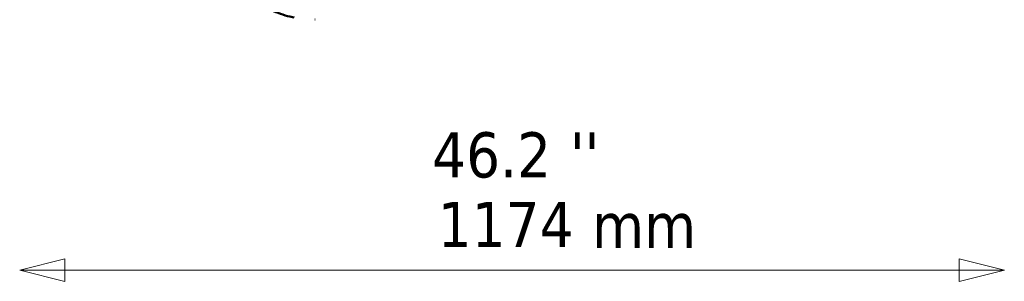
# Model space of a CAD drawing. Header units: millimetres. Extents: x 439 to 5173, y 102 to 3728.
# Tile 3 of 12: x 2088 to 3262, y 1385 to 1698. Entities that reach past the tile are written whole.
import ezdxf

# ---------------------------------------------------------------- set-up
doc = ezdxf.new("R2010")
doc.units = ezdxf.units.MM
doc.header["$LTSCALE"] = 18
doc.linetypes.add('DASHED', pattern=[0.2068, 0.1655, -0.0413])
for name, color, linetype, lineweight in [('Symbol (ISO)', 7, 'Continuous', 25), ('Widoczne (ISO)', 7, 'Continuous', 50), ('Wymiar (ISO)', 7, 'Continuous', 25)]:
    doc.layers.add(name, color=color, linetype=linetype, lineweight=lineweight)
doc.styles.add('Tekst notatki (ISO)', font='tahoma.ttf')

msp = doc.modelspace()

# ---------------------------------------------------------------- linework, layer by layer
at = {"layer": 'Widoczne (ISO)', "linetype": 'DASHED', "lineweight": 50, "ltscale": 0.036696}
msp.add_line((2440.1, 1698), (2440.3, 1698), dxfattribs=at)
msp.add_line((2440.1, 1698), (2440.3, 1698), dxfattribs=at)
at = {"layer": 'Widoczne (ISO)', "linetype": 'DASHED', "lineweight": 50, "ltscale": 33.693539}
msp.add_arc((2440.1, 1823), 125, 97.534, 270, dxfattribs=at)
at = {"layer": 'Widoczne (ISO)', "linetype": 'DASHED', "lineweight": 50, "ltscale": 0.011613}
for centre, start, end in [((2440.1, 1823), 270, 270.0508), ((2440.3, 1823), 269.9492, 270)]:
    msp.add_arc(centre, 125, start, end, dxfattribs=at)
at = {"layer": 'Wymiar (ISO)', "lineweight": 18}
for p, q in [((2141.9, 1412.3), (2087.9, 1398.8)), ((2141.9, 1385.3), (2141.9, 1412.3)), ((3262.2, 1398.8), (3208.2, 1412.3)), ((3208.2, 1412.3), (3208.2, 1385.3)), ((2141.9, 1398.8), (2087.9, 1398.8)), ((2087.9, 1398.8), (2141.9, 1385.3)), ((2141.9, 1398.8), (3208.2, 1398.8)), ((3208.2, 1398.8), (3262.2, 1398.8)), ((3208.2, 1385.3), (3262.2, 1398.8))]:
    msp.add_line(p, q, dxfattribs=at)
at = {"layer": 'Wymiar (ISO)', "lineweight": 18, "flags": 128}
for points in [[(2141.9, 1412.3), (2087.9, 1398.8), (2141.9, 1385.3), (2141.9, 1412.3)], [(3208.2, 1385.3), (3262.2, 1398.8), (3208.2, 1412.3), (3208.2, 1385.3)]]:
    msp.add_lwpolyline(points, dxfattribs=at)
at = {"layer": 'Wymiar (ISO)'}
for points in [[(2141.9, 1412.3), (2087.9, 1398.8), (2141.9, 1385.3), (2141.9, 1412.3)], [(3208.2, 1385.3), (3262.2, 1398.8), (3208.2, 1412.3), (3208.2, 1385.3)]]:
    msp.add_solid(points, dxfattribs=at)

# ---------------------------------------------------------------- texts
at = {"layer": 'Symbol (ISO)', "insert": (2770.5, 1479.1), "char_height": 54, "width": 124.716, "attachment_point": 1, "style": 'Tekst notatki (ISO)'}
msp.add_mtext('\\fTahoma|b0|i0;mm', dxfattribs=at)
at = {"layer": 'Wymiar (ISO)', "char_height": 54, "attachment_point": 7, "style": 'Tekst notatki (ISO)'}
for s, insert in [('46.2', (2579.8, 1508.4)), ("''", (2744.2, 1509.5)), ('1174', (2586.4, 1426.3))]:
    msp.add_mtext(s, dxfattribs=dict(at, insert=insert))

doc.saveas('drawing.dxf')
